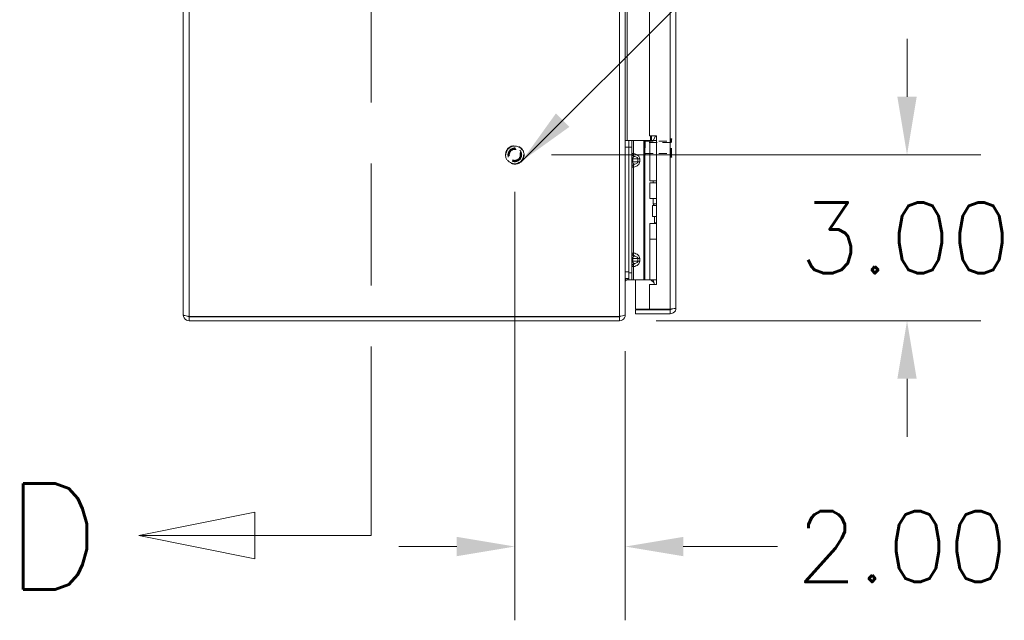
# Model space of a CAD drawing. Header units: inches. Extents: x 1 to 177, y 1 to 112.
# Tile 19 of 70: x 1 to 18, y 41 to 51. Entities that reach past the tile are written whole.
import ezdxf

# ---------------------------------------------------------------- set-up
doc = ezdxf.new("R2010")
doc.units = ezdxf.units.IN
doc.header["$LTSCALE"] = 10.666667
doc.header["$MEASUREMENT"] = 0
doc.linetypes.add('DASHED', pattern=[0.2067, 0.1654, -0.0413])
doc.linetypes.add('DOUBLE_DASH_CHAIN', pattern=[1.2403, 0.6614, -0.0827, 0.1654, -0.0827, 0.1654, -0.0827])
for name, color, linetype, lineweight in [('Dimension (ANSI)', 7, 'Continuous', 13), ('Hidden (ANSI)', 7, 'DASHED', 15), ('Hidden Narrow (ANSI)', 7, 'DASHED', 9), ('Section Line (ANSI)', 7, 'DOUBLE_DASH_CHAIN', 13), ('Symbol (ANSI)', 7, 'Continuous', 18), ('Visible (ANSI)', 7, 'Continuous', 13), ('Visible Narrow (ANSI)', 7, 'Continuous', 18)]:
    doc.layers.add(name, color=color, linetype=linetype, lineweight=lineweight)
doc.styles.add('Label Text (ANSI)', font='RomanS.shx')
doc.styles.add('Note Text (ANSI)', font='RomanS.shx')
doc.dimstyles.new('Default (ANSI)', dxfattribs={"dimscale": 10.666667, "dimtxt": 0.12, "dimasz": 0.098425, "dimexe": 0.125, "dimexo": 0.0625, "dimgap": 0.031496, "dimtad": 0, "dimtih": 1, "dimtoh": 1, "dimrnd": 1e-08, "dimzin": 0, "dimdsep": 46, "dimtxsty": 'Note Text (ANSI)', "dimcen": 0.09, "dimdle": 0.393701, "dimclrd": 256, "dimclre": 256, "dimclrt": 256, "dimadec": 0, "dimazin": 0, "dimtfac": 1, "dimtofl": 0, "dimtmove": 0, "dimatfit": 3, "dimfxl": 1, "dimtolj": 1, "dimtzin": 4, "dimlwd": -1, "dimlwe": -1, "dimarcsym": 0})
doc.dimstyles.new('Default (ANSI)$7', dxfattribs={"dimscale": 10.666667, "dimtxt": 0.12, "dimasz": 0.098425, "dimexe": 0.125, "dimexo": 0.0625, "dimgap": 0.031496, "dimtad": 0, "dimtih": 1, "dimtoh": 1, "dimrnd": 1e-08, "dimzin": 0, "dimdsep": 46, "dimtxsty": 'Note Text (ANSI)', "dimcen": 0.09, "dimdle": 0.393701, "dimclrd": 256, "dimclre": 256, "dimclrt": 256, "dimadec": 0, "dimazin": 0, "dimtfac": 1, "dimtofl": 0, "dimtmove": 0, "dimatfit": 3, "dimfxl": 1, "dimtolj": 1, "dimtzin": 4, "dimlwd": -1, "dimlwe": -1, "dimarcsym": 0})

# ---------------------------------------------------------------- blocks, each defined once
blk = doc.blocks.new('*D13')
at = {"layer": 'Defpoints', "color": 0, "transparency": 16777216}
for p in [(9.624, 49.05), (16.722, 49.05), (11.519, 46.05)]:
    blk.add_point(p, dxfattribs=at)
at = {"layer": 'Dimension (ANSI)', "transparency": 16777216}
for p, q in [((16.722, 50.1), (16.722, 51.149)), ((10.291, 49.05), (18.055, 49.05)), ((12.185, 46.05), (18.055, 46.05)), ((16.722, 45), (16.722, 43.95))]:
    blk.add_line(p, q, dxfattribs=at)
for points in [[(16.547, 50.1), (16.897, 50.1), (16.722, 49.05)], [(16.547, 45), (16.897, 45), (16.722, 46.05)]]:
    blk.add_solid(points, dxfattribs=at)
at = {"layer": 'Dimension (ANSI)', "transparency": 16777216, "insert": (14.771, 48.19), "char_height": 1.28, "attachment_point": 1, "style": 'Note Text (ANSI)'}
blk.add_mtext('\\A1;3.00', dxfattribs=at)
blk = doc.blocks.new('*D14')
at = {"layer": 'Defpoints', "color": 0, "transparency": 16777216}
for p in [(9.624, 49.05), (11.624, 46.166), (11.624, 41.967)]:
    blk.add_point(p, dxfattribs=at)
at = {"layer": 'Dimension (ANSI)', "transparency": 16777216}
for p, q in [((9.624, 48.383), (9.624, 40.633)), ((11.624, 45.499), (11.624, 40.633)), ((8.574, 41.967), (7.524, 41.967)), ((12.674, 41.967), (14.381, 41.967))]:
    blk.add_line(p, q, dxfattribs=at)
for points in [[(8.574, 42.142), (8.574, 41.792), (9.624, 41.967)], [(12.674, 42.142), (12.674, 41.792), (11.624, 41.967)]]:
    blk.add_solid(points, dxfattribs=at)
at = {"layer": 'Dimension (ANSI)', "transparency": 16777216, "insert": (14.717, 42.607), "char_height": 1.28, "attachment_point": 1, "style": 'Note Text (ANSI)'}
blk.add_mtext('\\A1;2.00', dxfattribs=at)
blk = doc.blocks.new('2dTransSection0')
at = {"layer": 'Section Line (ANSI)', "linetype": 'DOUBLE_DASH_CHAIN', "ltscale": 0.117223}
blk.add_line((0.6584, 7.3751), (0.6584, 3.9532), dxfattribs=at)
at = {"layer": 'Section Line (ANSI)', "linetype": 'Continuous'}
for p, q in [((0.6584, 4.0311), (0.6584, 3.9532)), ((0.4615, 3.9926), (0.2647, 3.9532)), ((0.4615, 3.9138), (0.4615, 3.9926)), ((0.4615, 3.9532), (0.2647, 3.9532)), ((0.2647, 3.9532), (0.4615, 3.9138)), ((0.6584, 3.9532), (0.4615, 3.9532))]:
    blk.add_line(p, q, dxfattribs=at)
at = {"layer": 'Section Line (ANSI)', "linetype": 'Continuous', "flags": 128}
blk.add_lwpolyline([(0.4615, 3.9926), (0.2647, 3.9532), (0.4615, 3.9138), (0.4615, 3.9926)], dxfattribs=at)
at = {"layer": 'Section Line (ANSI)'}
blk.add_solid([(0.4615, 3.9926), (0.2647, 3.9532), (0.4615, 3.9138), (0.4615, 3.9926)], dxfattribs=at)
at = {"layer": 'Section Line (ANSI)', "insert": (0.0375, 3.8613), "char_height": 0.18, "attachment_point": 7, "style": 'Label Text (ANSI)'}
blk.add_mtext('D', dxfattribs=at)

msp = doc.modelspace()

# ---------------------------------------------------------------- linework, layer by layer
at = {"layer": 'Hidden (ANSI)', "ltscale": 0.003865}
for p, q in [((11.967, 49.284), (11.983, 49.3)), ((11.967, 49.065), (11.983, 49.05))]:
    msp.add_line(p, q, dxfattribs=at)
at = {"layer": 'Hidden (ANSI)', "ltscale": 0.061215}
msp.add_line((11.967, 49.065), (11.967, 49.284), dxfattribs=at)
at = {"layer": 'Hidden (ANSI)', "ltscale": 0.070022}
msp.add_line((11.983, 49.3), (11.983, 49.05), dxfattribs=at)
msp.add_line((11.983, 49.3), (11.983, 49.05), dxfattribs=at)
at = {"layer": 'Hidden (ANSI)', "ltscale": 0.082361}
for p, q in [((11.983, 49.3), (12.445, 49.3)), ((11.983, 49.05), (12.445, 49.05))]:
    msp.add_line(p, q, dxfattribs=at)
at = {"layer": 'Hidden (ANSI)', "ltscale": 0.089937}
msp.add_line((12.445, 49.014), (12.445, 49.335), dxfattribs=at)
at = {"layer": 'Hidden (ANSI)', "ltscale": 0.001061}
for p, q in [((12.453, 49.343), (12.459, 49.343)), ((12.453, 49.006), (12.459, 49.006))]:
    msp.add_line(p, q, dxfattribs=at)
at = {"layer": 'Hidden (ANSI)', "ltscale": 0.18895}
msp.add_circle((9.624, 49.05), 0.168, dxfattribs=at)
at = {"layer": 'Hidden (ANSI)', "ltscale": 0.140145}
msp.add_circle((9.624, 49.05), 0.125, dxfattribs=at)
at = {"layer": 'Hidden (ANSI)', "ltscale": 0.12253}
msp.add_circle((9.624, 49.05), 0.109, dxfattribs=at)
at = {"layer": 'Hidden (ANSI)', "ltscale": 0.002144}
for centre, start, end in [((12.453, 49.335), 90, 180), ((12.459, 49.335), 0, 90), ((12.453, 49.014), 180, 270), ((12.459, 49.014), 270, 0)]:
    msp.add_arc(centre, 0.008, start, end, dxfattribs=at)
at = {"layer": 'Hidden Narrow (ANSI)', "ltscale": 0.082361}
for p, q in [((12.445, 49.274), (11.983, 49.274)), ((11.983, 49.075), (12.445, 49.075))]:
    msp.add_line(p, q, dxfattribs=at)
at = {"layer": 'Hidden Narrow (ANSI)', "ltscale": 0.094425}
for p, q in [((12.453, 49.006), (12.453, 49.343)), ((12.459, 49.006), (12.459, 49.343))]:
    msp.add_line(p, q, dxfattribs=at)
at = {"layer": 'Hidden Narrow (ANSI)', "ltscale": 0.228694}
msp.add_circle((9.624, 49.05), 0.16, dxfattribs=at)
at = {"layer": 'Hidden Narrow (ANSI)', "ltscale": 0.111311}
msp.add_circle((9.624, 49.05), 0.0993, dxfattribs=at)
at = {"layer": 'Visible (ANSI)'}
for p, q in [((3.624, 46.155), (3.624, 75.944)), ((11.624, 75.933), (11.624, 46.166)), ((12.541, 75.819), (12.541, 46.28)), ((12.061, 72.706), (12.061, 49.393)), ((12.061, 49.393), (12.186, 49.393)), ((12.17, 49.386), (12.127, 49.312)), ((12.186, 49.386), (12.17, 49.386)), ((12.186, 49.393), (12.186, 46.706)), ((11.686, 49.312), (11.624, 49.312)), ((11.686, 49.312), (11.686, 49.187)), ((11.686, 49.312), (11.745, 49.312)), ((11.686, 49.312), (11.686, 49.187)), ((11.686, 46.917), (11.686, 49.187)), ((11.686, 46.937), (11.686, 49.187)), ((11.772, 49.312), (11.745, 49.312)), ((11.745, 49.187), (11.745, 49.312)), ((11.745, 46.917), (11.745, 49.187)), ((11.958, 49.312), (11.772, 49.312)), ((11.98, 49.312), (11.958, 49.312)), ((12.065, 49.312), (11.98, 49.312)), ((12.065, 49.312), (12.186, 49.312)), ((12.065, 48.58), (12.065, 49.312)), ((12.065, 48.58), (12.186, 48.58)), ((12.065, 48.545), (12.186, 48.545)), ((12.065, 48.259), (12.065, 48.545)), ((12.127, 48.545), (12.127, 48.58)), ((12.186, 48.259), (12.065, 48.259)), ((12.114, 48.134), (12.117, 48.134)), ((12.114, 47.934), (12.114, 48.134)), ((12.117, 48.134), (12.186, 48.134)), ((12.117, 47.934), (12.117, 48.134)), ((12.127, 48.166), (12.127, 48.259)), ((12.186, 48.166), (12.127, 48.166)), ((12.146, 48.134), (12.127, 48.166)), ((12.114, 47.934), (12.117, 47.934)), ((12.117, 47.934), (12.186, 47.934)), ((12.155, 47.819), (12.155, 47.934)), ((12.065, 47.809), (12.186, 47.809)), ((12.065, 47.524), (12.065, 47.809)), ((12.155, 47.819), (12.149, 47.809)), ((12.186, 47.819), (12.155, 47.819)), ((12.065, 47.524), (12.186, 47.524)), ((12.065, 46.792), (12.065, 47.524)), ((12.065, 47.524), (12.186, 47.524)), ((11.686, 46.917), (11.686, 46.792)), ((11.745, 46.792), (11.745, 46.917)), ((11.624, 46.812), (11.686, 46.812)), ((11.655, 46.788), (12.079, 46.788)), ((11.745, 46.792), (11.686, 46.792)), ((11.772, 46.792), (11.745, 46.792)), ((11.958, 46.792), (11.772, 46.792)), ((11.811, 46.788), (11.811, 46.26)), ((11.98, 46.792), (11.958, 46.792)), ((12.065, 46.792), (11.98, 46.792)), ((12.061, 46.706), (12.061, 46.26)), ((12.186, 46.706), (12.061, 46.706)), ((12.065, 46.792), (12.186, 46.792)), ((12.101, 46.779), (12.114, 46.792)), ((12.101, 46.779), (12.142, 46.739)), ((12.127, 46.782), (12.127, 46.792)), ((11.617, 46.155), (11.624, 46.155)), ((11.624, 46.155), (11.624, 46.166)), ((12.061, 46.26), (11.811, 46.26)), ((12.436, 46.249), (11.811, 46.249)), ((11.811, 46.249), (11.811, 46.175)), ((11.811, 46.175), (12.436, 46.175)), ((12.436, 46.26), (12.061, 46.26)), ((12.436, 46.249), (12.436, 46.175)), ((11.519, 46.13), (3.729, 46.13)), ((3.729, 46.124), (11.519, 46.124)), ((3.729, 46.124), (3.729, 46.05)), ((3.729, 46.05), (11.519, 46.05)), ((11.519, 46.13), (11.519, 46.135)), ((11.519, 46.05), (11.519, 46.124))]:
    msp.add_line(p, q, dxfattribs=at)
msp.add_arc((11.519, 46.155), 0.0312, 270, 321.7663, dxfattribs=at)
for points in [[(11.627, 46.812), (11.625, 46.798), (11.624, 46.783), (11.624, 46.768)], [(12.101, 46.779), (12.096, 46.785), (12.087, 46.788), (12.079, 46.788)], [(12.162, 46.255), (12.18, 46.253), (12.199, 46.252), (12.217, 46.252)], [(12.272, 46.255), (12.255, 46.253), (12.236, 46.252), (12.217, 46.252)]]:
    msp.add_open_spline(points, degree=3, dxfattribs=at)
for points, knots in [([(11.655, 46.788), (11.643, 46.788), (11.632, 46.781), (11.627, 46.77), (11.625, 46.766), (11.624, 46.762), (11.624, 46.757)], [-3.141593, -3.141593, -3.141593, -3.141593, -2.012802, -2.012802, -2.012802, -1.570796, -1.570796, -1.570796, -1.570796]), ([(12.15, 46.706), (12.148, 46.714), (12.146, 46.722), (12.141, 46.743), (12.137, 46.756), (12.132, 46.771), (12.13, 46.775), (12.128, 46.78), (12.127, 46.782), (12.127, 46.782)], [-0.8141103, -0.8141103, -0.8141103, -0.8141103, -0.7504936, -0.7504936, -0.6361462, -0.6361462, -0.5914571, -0.5914571, -0.546768, -0.546768, -0.546768, -0.546768]), ([(3.624, 46.155), (3.624, 46.117), (3.647, 46.079), (3.681, 46.061), (3.696, 46.054), (3.712, 46.05), (3.729, 46.05)], [0, 0, 0, 0, 1.095058, 1.095058, 1.095058, 1.570796, 1.570796, 1.570796, 1.570796]), ([(3.729, 46.13), (3.691, 46.136), (3.653, 46.141), (3.636, 46.147), (3.628, 46.15), (3.624, 46.152), (3.624, 46.155)], [0, 0, 0, 0, 1.095058, 1.095058, 1.095058, 1.570796, 1.570796, 1.570796, 1.570796]), ([(11.624, 46.166), (11.624, 46.155), (11.603, 46.144), (11.571, 46.139), (11.555, 46.136), (11.537, 46.135), (11.519, 46.135)], [-1.570796, -1.570796, -1.570796, -1.570796, -0.520146, -0.520146, -0.520146, 0, 0, 0, 0]), ([(11.519, 46.05), (11.556, 46.05), (11.592, 46.071), (11.61, 46.103), (11.619, 46.119), (11.624, 46.137), (11.624, 46.155)], [0, 0, 0, 0, 1.050651, 1.050651, 1.050651, 1.570796, 1.570796, 1.570796, 1.570796]), ([(12.162, 46.255), (12.162, 46.255), (12.162, 46.255), (12.162, 46.255), (12.162, 46.256), (12.162, 46.258), (12.162, 46.259), (12.162, 46.26)], [0, 0, 0, 0, 0.0198703, 0.0198703, 0.1062336, 0.1062336, 0.1346649, 0.1346649, 0.1346649, 0.1346649]), ([(12.272, 46.26), (12.272, 46.259), (12.272, 46.258), (12.272, 46.256), (12.272, 46.255), (12.272, 46.255), (12.272, 46.255), (12.272, 46.255)], [1.0912468, 1.0912468, 1.0912468, 1.0912468, 1.1433676, 1.1433676, 1.3013566, 1.3013566, 1.3374969, 1.3374969, 1.3374969, 1.3374969]), ([(12.541, 46.28), (12.541, 46.275), (12.518, 46.271), (12.484, 46.266), (12.47, 46.264), (12.453, 46.262), (12.436, 46.26)], [0, 0, 0, 0, 1.095058, 1.095058, 1.095058, 1.570796, 1.570796, 1.570796, 1.570796]), ([(12.436, 46.175), (12.475, 46.175), (12.512, 46.198), (12.53, 46.232), (12.537, 46.247), (12.541, 46.263), (12.541, 46.28)], [0, 0, 0, 0, 1.095058, 1.095058, 1.095058, 1.570796, 1.570796, 1.570796, 1.570796]), ([(12.462, 46.263), (12.457, 46.255), (12.448, 46.25), (12.439, 46.249), (12.438, 46.249), (12.437, 46.249), (12.436, 46.249)], [0.5736743, 0.5736743, 0.5736743, 0.5736743, 1.4834748, 1.4834748, 1.4834748, 1.5707963, 1.5707963, 1.5707963, 1.5707963]), ([(3.707, 46.133), (3.712, 46.128), (3.719, 46.124), (3.726, 46.124), (3.727, 46.124), (3.728, 46.124), (3.729, 46.124)], [0.7722555, 0.7722555, 0.7722555, 0.7722555, 1.4834748, 1.4834748, 1.4834748, 1.5707963, 1.5707963, 1.5707963, 1.5707963])]:
    msp.add_open_spline(points, degree=3, knots=knots, dxfattribs=at)
at = {"layer": 'Visible Narrow (ANSI)'}
for p, q in [((3.729, 75.97), (3.729, 46.13)), ((11.519, 46.135), (11.519, 75.965)), ((12.436, 46.26), (12.436, 75.84)), ((11.655, 72.808), (11.655, 49.312)), ((12.079, 49.312), (12.079, 49.393)), ((12.101, 49.393), (12.101, 49.312)), ((11.624, 49.187), (11.686, 49.187)), ((11.745, 49.187), (11.686, 49.187)), ((11.772, 49.075), (11.772, 49.312)), ((11.958, 46.792), (11.958, 49.312)), ((11.98, 46.792), (11.98, 49.312)), ((11.745, 49.075), (11.772, 49.075)), ((11.745, 48.977), (11.76, 48.977)), ((11.76, 48.927), (11.745, 48.927)), ((11.772, 48.829), (11.745, 48.829)), ((11.85, 48.977), (11.76, 48.977)), ((11.76, 48.977), (11.76, 48.927)), ((11.76, 48.927), (11.85, 48.927)), ((11.772, 47.275), (11.772, 48.829)), ((11.85, 48.927), (11.85, 48.977)), ((11.886, 48.977), (11.85, 48.977)), ((11.85, 48.927), (11.886, 48.927)), ((11.886, 48.977), (11.886, 48.927)), ((11.745, 47.275), (11.772, 47.275)), ((11.745, 47.177), (11.76, 47.177)), ((11.745, 47.127), (11.76, 47.127)), ((11.85, 47.177), (11.76, 47.177)), ((11.76, 47.177), (11.76, 47.127)), ((11.76, 47.127), (11.85, 47.127)), ((11.85, 47.127), (11.85, 47.177)), ((11.85, 47.177), (11.886, 47.177)), ((11.85, 47.127), (11.886, 47.127)), ((11.886, 47.177), (11.886, 47.127)), ((11.686, 46.937), (11.624, 46.937)), ((11.686, 46.917), (11.745, 46.917)), ((11.772, 47.029), (11.745, 47.029)), ((11.772, 46.792), (11.772, 47.029)), ((11.655, 46.788), (11.655, 46.812)), ((12.079, 46.788), (12.079, 46.792))]:
    msp.add_line(p, q, dxfattribs=at)
for points, knots in [([(11.745, 49.075), (11.745, 49.063), (11.749, 49.052), (11.763, 49.034), (11.772, 49.027), (11.782, 49.023)], [0, 0, 0, 0, 0.000876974, 0.000876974, 0.001753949, 0.001753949, 0.001753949, 0.001753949]), ([(11.782, 49.023), (11.78, 49.022), (11.779, 49.021), (11.777, 49.02), (11.774, 49.017), (11.77, 49.013), (11.768, 49.009), (11.765, 49.004), (11.763, 48.999), (11.762, 48.994), (11.76, 48.988), (11.76, 48.982), (11.76, 48.977)], [1.937541, 1.937541, 1.937541, 1.937541, 2.111195, 2.111195, 2.111195, 2.452995, 2.452995, 2.452995, 2.789896, 2.789896, 2.789896, 3.141593, 3.141593, 3.141593, 3.141593]), ([(11.772, 49.075), (11.771, 49.063), (11.772, 49.052), (11.776, 49.034), (11.779, 49.027), (11.782, 49.023)], [0, 0, 0, 0, 0.000876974, 0.000876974, 0.001753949, 0.001753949, 0.001753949, 0.001753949]), ([(11.772, 49.075), (11.787, 49.073), (11.802, 49.069), (11.816, 49.063), (11.83, 49.057), (11.843, 49.049), (11.853, 49.041), (11.864, 49.032), (11.872, 49.021), (11.877, 49.011), (11.883, 48.999), (11.886, 48.988), (11.886, 48.977)], [4.909212, 4.909212, 4.909212, 4.909212, 5.256378, 5.256378, 5.256378, 5.592226, 5.592226, 5.592226, 5.927859, 5.927859, 5.927859, 6.283185, 6.283185, 6.283185, 6.283185]), ([(11.85, 48.977), (11.85, 48.982), (11.848, 48.988), (11.844, 48.994), (11.84, 48.999), (11.834, 49.004), (11.826, 49.009), (11.818, 49.013), (11.808, 49.017), (11.798, 49.02), (11.793, 49.021), (11.788, 49.022), (11.782, 49.023)], [0, 0, 0, 0, 0.351697, 0.351697, 0.351697, 0.688598, 0.688598, 0.688598, 1.030397, 1.030397, 1.030397, 1.204051, 1.204051, 1.204051, 1.204051]), ([(11.782, 48.88), (11.772, 48.876), (11.763, 48.87), (11.749, 48.852), (11.745, 48.84), (11.745, 48.829)], [-0.000006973, -0.000006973, -0.000006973, -0.000006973, 0.000870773, 0.000870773, 0.001748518, 0.001748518, 0.001748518, 0.001748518]), ([(11.76, 48.927), (11.76, 48.921), (11.76, 48.915), (11.762, 48.91), (11.763, 48.904), (11.765, 48.899), (11.768, 48.895), (11.77, 48.89), (11.774, 48.887), (11.777, 48.884), (11.779, 48.882), (11.78, 48.881), (11.782, 48.88)], [0, 0, 0, 0, 0.351697, 0.351697, 0.351697, 0.688598, 0.688598, 0.688598, 1.030397, 1.030397, 1.030397, 1.204051, 1.204051, 1.204051, 1.204051]), ([(11.782, 48.88), (11.779, 48.876), (11.776, 48.87), (11.772, 48.852), (11.771, 48.84), (11.772, 48.829)], [-0.000006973, -0.000006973, -0.000006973, -0.000006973, 0.000870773, 0.000870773, 0.001748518, 0.001748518, 0.001748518, 0.001748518]), ([(11.886, 48.927), (11.886, 48.916), (11.883, 48.904), (11.877, 48.893), (11.872, 48.882), (11.864, 48.872), (11.853, 48.863), (11.843, 48.854), (11.83, 48.846), (11.816, 48.841), (11.802, 48.835), (11.787, 48.831), (11.772, 48.829)], [3.141593, 3.141593, 3.141593, 3.141593, 3.496918, 3.496918, 3.496918, 3.832552, 3.832552, 3.832552, 4.1684, 4.1684, 4.1684, 4.515566, 4.515566, 4.515566, 4.515566]), ([(11.782, 48.88), (11.788, 48.881), (11.793, 48.882), (11.798, 48.884), (11.808, 48.887), (11.818, 48.89), (11.826, 48.895), (11.834, 48.899), (11.84, 48.904), (11.844, 48.91), (11.848, 48.915), (11.85, 48.921), (11.85, 48.927)], [1.937541, 1.937541, 1.937541, 1.937541, 2.111195, 2.111195, 2.111195, 2.452995, 2.452995, 2.452995, 2.789896, 2.789896, 2.789896, 3.141593, 3.141593, 3.141593, 3.141593]), ([(11.782, 47.223), (11.772, 47.227), (11.763, 47.234), (11.749, 47.252), (11.745, 47.263), (11.745, 47.275)], [-0.000006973, -0.000006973, -0.000006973, -0.000006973, 0.000870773, 0.000870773, 0.001748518, 0.001748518, 0.001748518, 0.001748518]), ([(11.782, 47.223), (11.78, 47.222), (11.779, 47.221), (11.777, 47.22), (11.774, 47.217), (11.77, 47.213), (11.768, 47.209), (11.765, 47.204), (11.763, 47.199), (11.762, 47.194), (11.76, 47.188), (11.76, 47.182), (11.76, 47.177)], [1.937541, 1.937541, 1.937541, 1.937541, 2.111195, 2.111195, 2.111195, 2.452995, 2.452995, 2.452995, 2.789896, 2.789896, 2.789896, 3.141593, 3.141593, 3.141593, 3.141593]), ([(11.782, 47.223), (11.779, 47.227), (11.776, 47.234), (11.772, 47.252), (11.771, 47.263), (11.772, 47.275)], [-0.000006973, -0.000006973, -0.000006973, -0.000006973, 0.000870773, 0.000870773, 0.001748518, 0.001748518, 0.001748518, 0.001748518]), ([(11.772, 47.275), (11.787, 47.273), (11.802, 47.269), (11.816, 47.263), (11.83, 47.257), (11.843, 47.249), (11.853, 47.241), (11.864, 47.232), (11.872, 47.221), (11.877, 47.211), (11.883, 47.199), (11.886, 47.188), (11.886, 47.177)], [4.909212, 4.909212, 4.909212, 4.909212, 5.256378, 5.256378, 5.256378, 5.592226, 5.592226, 5.592226, 5.927859, 5.927859, 5.927859, 6.283185, 6.283185, 6.283185, 6.283185]), ([(11.85, 47.177), (11.85, 47.182), (11.848, 47.188), (11.844, 47.194), (11.84, 47.199), (11.834, 47.204), (11.826, 47.209), (11.818, 47.213), (11.808, 47.217), (11.798, 47.22), (11.793, 47.221), (11.788, 47.222), (11.782, 47.223)], [0, 0, 0, 0, 0.351697, 0.351697, 0.351697, 0.688598, 0.688598, 0.688598, 1.030397, 1.030397, 1.030397, 1.204051, 1.204051, 1.204051, 1.204051]), ([(11.745, 47.029), (11.745, 47.04), (11.749, 47.052), (11.763, 47.07), (11.772, 47.076), (11.782, 47.08)], [0, 0, 0, 0, 0.000876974, 0.000876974, 0.001753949, 0.001753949, 0.001753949, 0.001753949]), ([(11.76, 47.127), (11.76, 47.121), (11.76, 47.115), (11.762, 47.11), (11.763, 47.104), (11.765, 47.099), (11.768, 47.095), (11.77, 47.09), (11.774, 47.087), (11.777, 47.084), (11.779, 47.082), (11.78, 47.081), (11.782, 47.08)], [0, 0, 0, 0, 0.351697, 0.351697, 0.351697, 0.688598, 0.688598, 0.688598, 1.030397, 1.030397, 1.030397, 1.204051, 1.204051, 1.204051, 1.204051]), ([(11.772, 47.029), (11.771, 47.04), (11.772, 47.052), (11.776, 47.07), (11.779, 47.076), (11.782, 47.08)], [0, 0, 0, 0, 0.000876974, 0.000876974, 0.001753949, 0.001753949, 0.001753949, 0.001753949]), ([(11.886, 47.127), (11.886, 47.116), (11.883, 47.104), (11.877, 47.093), (11.872, 47.082), (11.864, 47.072), (11.853, 47.063), (11.843, 47.054), (11.83, 47.046), (11.816, 47.041), (11.802, 47.035), (11.787, 47.031), (11.772, 47.029)], [3.141593, 3.141593, 3.141593, 3.141593, 3.496918, 3.496918, 3.496918, 3.832552, 3.832552, 3.832552, 4.1684, 4.1684, 4.1684, 4.515566, 4.515566, 4.515566, 4.515566]), ([(11.782, 47.08), (11.788, 47.081), (11.793, 47.082), (11.798, 47.084), (11.808, 47.087), (11.818, 47.09), (11.826, 47.095), (11.834, 47.099), (11.84, 47.104), (11.844, 47.11), (11.848, 47.115), (11.85, 47.121), (11.85, 47.127)], [1.937541, 1.937541, 1.937541, 1.937541, 2.111195, 2.111195, 2.111195, 2.452995, 2.452995, 2.452995, 2.789896, 2.789896, 2.789896, 3.141593, 3.141593, 3.141593, 3.141593])]:
    msp.add_open_spline(points, degree=3, knots=knots, dxfattribs=at)

# ---------------------------------------------------------------- block references
at = {"layer": 'Section Line (ANSI)', "xscale": 10.66666666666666, "yscale": 10.66666666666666, "zscale": 10.66666666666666}
msp.add_blockref('2dTransSection0', (0, 0), dxfattribs=at)

# ---------------------------------------------------------------- dimensions: what is measured, and where the dimension line sits
at = {"layer": 'Dimension (ANSI)'}
for base, p1, p2, angle, override, picture, middle in [((16.722, 49.05), (11.519, 46.05), (9.624, 49.05), 270, {"dimdec": 2, "dimtp": 0, "dimtm": 0, "dimtdec": 2, "dimatfit": 1}, '*D13', (16.722, 47.55)), ((11.624, 41.967), (9.624, 49.05), (11.624, 46.166), 180, {"dimtih": 0, "dimtoh": 0, "dimdec": 2, "dimtp": 0, "dimtm": 0, "dimtdec": 2, "dimatfit": 1}, '*D14', (16.667, 41.967))]:
    dim = msp.add_linear_dim(base=base, p1=p1, p2=p2, angle=angle, dimstyle='Default (ANSI)', override=override, dxfattribs=at)
    dim.commit()
    dim.dimension.update_dxf_attribs({"geometry": picture, "text_midpoint": middle, "dimtype": 160})

# ---------------------------------------------------------------- leaders
at = {"layer": 'Symbol (ANSI)', "annotation_type": 0, "has_hookline": 1, "hookline_direction": 0, "text_width": 15.726}
msp.add_leader([(9.749, 48.937), (15.362, 54.548), (16.412, 54.548)], dimstyle='Default (ANSI)$7', override={"dimtad": 0}, dxfattribs=at)

doc.saveas('drawing.dxf')
